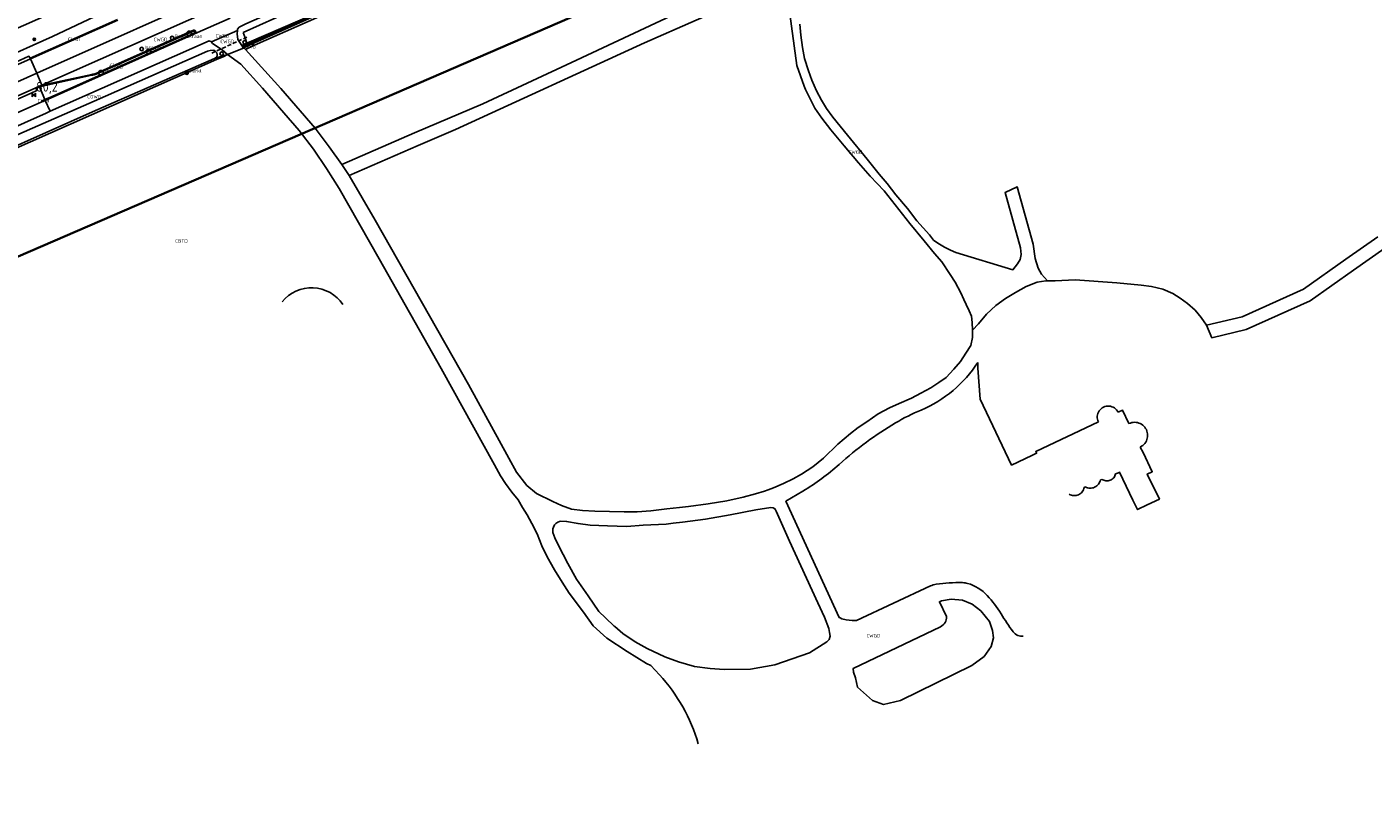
# Model space of a CAD drawing. Extents: x 143041 to 146008, y 457187 to 458337.
# Tile 20 of 31: x 145125 to 145472, y 457721 to 457922. Entities that reach past the tile are written whole.
import ezdxf
from ezdxf.enums import TextEntityAlignment as Align

# ---------------------------------------------------------------- set-up
doc = ezdxf.new("R2010")
doc.units = 0
doc.header["$LTSCALE"] = 4
doc.linetypes.add('STIPPELFIJN', pattern=[0.375, 0.25, -0.125])
doc.linetypes.add('STIPPELGROF', pattern=[0.75, 0.5, -0.25])
doc.layers.get('0').update_dxf_attribs({"linetype": 'CONTINUOUS'})
for name, color, linetype in [('CBTD', 7, 'CONTINUOUS'), ('COWG', 7, 'CONTINUOUS'), ('CWGD', 7, 'CONTINUOUS'), ('CWGI', 7, 'CONTINUOUS'), ('G_BTD', 3, 'CONTINUOUS'), ('G_OWG', 6, 'CONTINUOUS'), ('G_WGD', 7, 'CONTINUOUS'), ('G_WGI', 1, 'CONTINUOUS'), ('G_WTD', 5, 'CONTINUOUS'), ('LKWDUP', 5, 'CONTINUOUS'), ('PPALHM', 10, 'CONTINUOUS'), ('PVGO', 102, 'CONTINUOUS')]:
    doc.layers.add(name, color=color, linetype=linetype)
doc.layers.add('meetgrens', color=10, linetype='STIPPELGROF', lineweight=35)
for name, color, linetype, true_color in [('PBRD', 7, 'CONTINUOUS', 0xbd2877), ('PPAL', 7, 'CONTINUOUS', 0xbd2877), ('PPUT', 7, 'CONTINUOUS', 0xbd2877)]:
    doc.layers.add(name, color=color, linetype=linetype, true_color=true_color)
doc.styles.add('ISO', font='ISO')
doc.styles.get("Standard").update_dxf_attribs({"font": 'ISO'})

# ---------------------------------------------------------------- blocks, each defined once
blk = doc.blocks.new('kilometerpaal')
at = {"color": 0}
for p, q in [((-0.44, 0.44), (0.44, -0.44)), ((-0.44, -0.44), (-0.44, 0.44)), ((0.44, 0.44), (-0.44, -0.44)), ((0.44, -0.44), (0.44, 0.44))]:
    blk.add_line(p, q, dxfattribs=at)
at = {"color": 0, "style": 'ISO'}
blk.add_attdef('KILOMETERPAAL', (0.59, 0.87), '', height=2.5, dxfattribs=at)
blk = doc.blocks.new('klok')
at = {"color": 0}
blk.add_circle((0, 0), 0.45, dxfattribs=at)
at = {"style": 'ISO'}
blk.add_attdef('KLOK', (0.7, 0), '', height=0.9, dxfattribs=at)
blk = doc.blocks.new('brandkraan')
at = {"color": 0}
blk.add_circle((0, 0), 0.45, dxfattribs=at)
at = {"color": 0, "style": 'ISO'}
blk.add_attdef('BRANDKRAAN', (0.7, 0), '', height=0.9, dxfattribs=at)
blk = doc.blocks.new('boom')
at = {"color": 0}
for radius in [0.315, 0.225, 0.135]:
    blk.add_circle((0, 0), radius, dxfattribs=at)
blk = doc.blocks.new('verkeersteller')
at = {"color": 0}
blk.add_circle((0, 0), 0.45, dxfattribs=at)
blk = doc.blocks.new('kolk')
at = {"color": 0}
blk.add_circle((0, 0), 0.6, dxfattribs=at)
at = {"color": 0, "linetype": 'Continuous', "style": 'ISO'}
blk.add_attdef('KOLK', (-0.04, -0.26), '', height=0.8, dxfattribs=at)
blk = doc.blocks.new('verklikker')
at = {"color": 0}
blk.add_circle((0, 0), 0.45, dxfattribs=at)
at = {"color": 0, "style": 'ISO'}
blk.add_attdef('VERKLIKKER', (0.7, 0), '', height=0.9, dxfattribs=at)

msp = doc.modelspace()

# ---------------------------------------------------------------- linework, layer by layer
at = {"layer": 'G_BTD', "linetype": 'Continuous', "transparency": 33554687}
for points in [[(145316.432, 457975.405), (145256.771, 457949.029), (145184.067, 457916.841)], [(145027.767, 457848.095), (145078.476, 457870.69), (145126.397, 457891.941), (145174.318, 457913.192), (145176.216, 457913.933), (145177.15, 457914.434)], [(145370.504, 457835.05), (145370.498, 457833.521), (145371.098, 457825.589), (145379.21, 457808.551), (145384.449, 457811.045), (145385.657, 457811.62), (145385.528, 457811.89), (145385.463, 457812.027), (145401.579, 457819.7)], [(145406.702, 457822.175), (145407.81, 457822.712), (145409.481, 457819.253)], [(145412.397, 457813.222), (145413.097, 457811.775), (145415.484, 457806.839), (145414.205, 457806.221), (145417.308, 457799.802), (145414.173, 457798.286), (145411.682, 457797.082), (145410.498, 457799.53), (145407.034, 457806.695), (145406.788, 457806.601), (145406.025, 457806.311)], [(145398.241, 457802.918), (145397.932, 457802.811)], [(145402.486, 457804.881), (145402.097, 457804.723)], [(145288.448, 457754.5), (145286.258, 457756.881)]]:
    msp.add_lwpolyline(points, dxfattribs=at)
for points in [[(145191.21, 457850.697, -0.502009), (145206.879, 457849.977)], [(145401.791, 457822.534, -0.1311405), (145402.905, 457823.494)], [(145402.905, 457823.494, -0.1315784), (145404.35, 457823.77)], [(145404.35, 457823.77, -0.1316077), (145405.739, 457823.287)], [(145405.739, 457823.287, -0.1316144), (145406.702, 457822.175)], [(145401.579, 457819.7, -0.1322955), (145401.306, 457821.145)], [(145401.306, 457821.145, -0.1315482), (145401.791, 457822.534)], [(145409.481, 457819.253, -0.112765), (145410.934, 457819.587)], [(145410.934, 457819.587, -0.1128332), (145412.387, 457819.257)], [(145412.387, 457819.257, -0.1126463), (145413.554, 457818.33)], [(145413.554, 457818.33, -0.1122194), (145414.203, 457816.988)], [(145414.203, 457816.988, -0.1126768), (145414.205, 457815.497)], [(145413.561, 457814.153, -0.1122172), (145412.397, 457813.222)], [(145414.205, 457815.497, -0.1128536), (145413.561, 457814.153)], [(145406.025, 457806.311, -0.1217898), (145405.535, 457805.312)], [(145397.932, 457802.811, -0.1217535), (145397.43, 457801.678)], [(145399.424, 457802.6, -0.1182091), (145398.241, 457802.918)], [(145400.624, 457802.848, -0.1184413), (145399.424, 457802.6)], [(145401.584, 457803.61, -0.1172247), (145400.624, 457802.848)], [(145402.097, 457804.723, -0.1179117), (145401.584, 457803.61)], [(145403.533, 457804.503, -0.1224945), (145402.486, 457804.881)], [(145404.634, 457804.659, -0.1217093), (145403.533, 457804.503)], [(145405.535, 457805.312, -0.1209779), (145404.634, 457804.659)], [(145395.238, 457800.69, -0.1217839), (145394.057, 457801.064)], [(145396.457, 457800.912, -0.1230058), (145395.238, 457800.69)], [(145397.43, 457801.678, -0.1225954), (145396.457, 457800.912)], [(145298.436, 457736.712, 0.1167156), (145288.448, 457754.5)]]:
    msp.add_lwpolyline(points, format="xyb", dxfattribs=at)
at = {"layer": 'G_OWG', "linetype": 'Continuous', "transparency": 33554687}
for points in [[(145318.078, 457976.799), (145259.277, 457950.891), (145181.024, 457916.435)], [(145183.345, 457917.097), (145207.312, 457927.78), (145316.957, 457976.133)], [(145147.505, 457926.403), (145132.059, 457919.093), (145103.586, 457906.34), (145052.89, 457883.865), (145013.853, 457866.558), (144969.499, 457846.872), (144924.705, 457826.979), (144877.193, 457805.838), (144854.95, 457797.629), (144853.891, 457799.42), (144869.963, 457808.92), (144889.705, 457817.465), (144902.72, 457823.515), (144925.322, 457833.546), (144950.461, 457844.702), (144984.26, 457859.701), (145021.283, 457876.131), (145060.685, 457893.616), (145087.459, 457905.498), (145120.056, 457919.963), (145145.375, 457931.199)], [(145180.813, 457916.754), (145182.147, 457917.409)], [(145181.357, 457916.161), (145182.253, 457916.61), (145183.345, 457917.097)], [(145184.067, 457916.841), (145182.679, 457916.187), (145181.746, 457915.772)], [(145184.067, 457916.841), (145183.345, 457917.097)], [(145031.254, 457871.914), (145074.904, 457891.294), (145123.698, 457912.989), (145125.977, 457913.993), (145126.24, 457913.491)], [(145126.24, 457913.491), (145126.337, 457913.29)], [(145177.15, 457914.434), (145173.824, 457913.386)], [(145127.815, 457905.69), (145128.039, 457905.172), (145126.58, 457904.508), (145093.929, 457890.031), (145092.81, 457889.5)], [(145127.751, 457905.873), (145127.815, 457905.69)], [(145127.815, 457905.69), (145128.683, 457906.076)], [(145128.683, 457906.076), (145130.097, 457902.804)], [(145130.097, 457902.804), (145130.182, 457902.608)]]:
    msp.add_lwpolyline(points, dxfattribs=at)
at = {"layer": 'G_WGD', "linetype": 'Continuous', "transparency": 33554687}
for points in [[(145317.859, 457975.985), (145318.118, 457972.168), (145318.036, 457968.829), (145318.327, 457964.486), (145318.871, 457959.811), (145319.439, 457955.629), (145319.668, 457952.177), (145319.797, 457948.068), (145320.303, 457943.101), (145320.46, 457939.672), (145320.425, 457938.27), (145320.198, 457937.563), (145319.797, 457936.986), (145319.144, 457936.416), (145291.499, 457924.381), (145267.107, 457912.979), (145242.939, 457901.728), (145225.326, 457894.254), (145206.632, 457886.122)], [(145127.958, 457909.646), (145178.588, 457932.203), (145217.17, 457949.571)], [(145221.513, 457939.884), (145181.897, 457922.327), (145180.173, 457921.468), (145179.758, 457921.021), (145179.728, 457920.617)], [(145182.178, 457930.086), (145129.322, 457906.579)], [(145208.457, 457883.261), (145226.289, 457890.995), (145235.895, 457895.125), (145284.584, 457917.471), (145297.9, 457923.285), (145306.861, 457927.198), (145311.617, 457929.364), (145314.344, 457930.365)], [(145168.678, 457919.787), (145177.793, 457923.798)], [(145369.18, 457843.378), (145369.103, 457845.349), (145368.86, 457846.947), (145368.307, 457848.343), (145367.552, 457850.006), (145366.881, 457851.227), (145366.118, 457852.995), (145364.72, 457855.774), (145363.365, 457857.735), (145361.244, 457860.95), (145359.35, 457863.144), (145356.687, 457866.415), (145353.036, 457870.851), (145346.403, 457879.268), (145342.779, 457883.076), (145339.795, 457886.543), (145336.11, 457890.865), (145332.599, 457895.016), (145330.328, 457898.057), (145328.537, 457900.625), (145327.467, 457902.683), (145326.12, 457905.388), (145325.783, 457906.309), (145323.837, 457911.589), (145321.795, 457926.868)], [(145126.337, 457913.29), (145148.874, 457923.323)], [(145168.335, 457920.708), (145144.599, 457910.147), (145143.209, 457909.576)], [(145173.028, 457917.734), (145179.728, 457920.617)], [(145180.813, 457916.754), (145179.771, 457918.326), (145179.662, 457919.742), (145179.728, 457920.617)], [(145388.495, 457856.082), (145386.958, 457857.822), (145386.056, 457859.322), (145385.332, 457861.819), (145384.761, 457865.514), (145380.686, 457880.296), (145377.561, 457878.841), (145381.494, 457864.599), (145381.653, 457862.868), (145381.407, 457861.587), (145380.711, 457860.439), (145379.573, 457858.932), (145364.854, 457863.365), (145363.498, 457864.005), (145361.925, 457864.767), (145360.253, 457865.772), (145359.1, 457866.596), (145358.044, 457867.963), (145354.802, 457871.562), (145352.418, 457874.7), (145349.354, 457878.295), (145347.141, 457881.156), (145345.086, 457883.616), (145341.996, 457887.442), (145336.891, 457893.632), (145333.172, 457898.301), (145331.499, 457900.521), (145330.253, 457902.688), (145328.918, 457905.046), (145327.75, 457907.809), (145326.847, 457910.251), (145325.889, 457913.448), (145325.361, 457916.278), (145324.947, 457919.42), (145324.65, 457922.245)], [(145130.182, 457902.608), (145168.678, 457919.787)], [(145173.028, 457917.734), (145172.383, 457918.01), (145131.434, 457899.793)], [(145177.15, 457914.434), (145175.736, 457915.66), (145173.29, 457917.3), (145173.028, 457917.734)], [(145181.024, 457916.435), (145180.813, 457916.754)], [(145126.337, 457913.29), (145075.229, 457890.563), (145031.579, 457871.183)], [(145127.958, 457909.646), (145126.337, 457913.29)], [(145177.15, 457914.434), (145181.244, 457916.104)], [(145286.258, 457756.881), (145285.171, 457757.387), (145280.11, 457760.489), (145274.892, 457763.95), (145271.38, 457767.095), (145268.9, 457770.592), (145265.21, 457775.564), (145263.382, 457778.322), (145261.43, 457781.564), (145259.521, 457784.858), (145258.189, 457787.772), (145256.944, 457790.798), (145255.553, 457793.451), (145254.342, 457795.722), (145253.153, 457797.657), (145252.059, 457799.58), (145250.38, 457801.591), (145248.779, 457803.777), (145247.51, 457805.82), (145245.955, 457808.613), (145232.187, 457833.472), (145216.197, 457861.754), (145205.921, 457879.921), (145202.695, 457885.035), (145199.282, 457890.023), (145195.618, 457894.823), (145191.669, 457899.395), (145186.16, 457905.731), (145180.564, 457911.988), (145177.15, 457914.434)], [(145181.024, 457916.435), (145181.244, 457916.104)], [(145181.244, 457916.104), (145181.357, 457916.161)], [(145181.746, 457915.772), (145181.357, 457916.161)], [(145206.632, 457886.122), (145203.353, 457890.643), (145199.769, 457895.483), (145190.917, 457905.684), (145181.746, 457915.772)], [(145033.12, 457867.713), (145045.561, 457873.29), (145112.96, 457902.965), (145127.958, 457909.646)], [(145128.84, 457906.365), (145128.604, 457906.258), (145127.751, 457905.873)], [(145129.322, 457906.579), (145127.958, 457909.646)], [(145142.138, 457909.306), (145129.748, 457906.621), (145128.84, 457906.365)], [(145128.84, 457906.365), (145129.322, 457906.579)], [(145127.751, 457905.873), (145091.739, 457889.894), (145047.302, 457870.144), (145034.552, 457864.49)], [(145036.174, 457860.839), (145078.903, 457879.843), (145129.328, 457902.227)], [(145107.967, 457889.373), (145130.421, 457899.342), (145131.434, 457899.793)], [(145130.182, 457902.608), (145129.328, 457902.227)], [(145130.182, 457902.608), (145131.434, 457899.793)], [(145206.632, 457886.122), (145208.457, 457883.261)], [(145208.457, 457883.261), (145215.159, 457871.752), (145239.226, 457829.339), (145249.646, 457810.343), (145251.66, 457806.742), (145254.274, 457803.317), (145256.804, 457801.207), (145260.984, 457799.193), (145263.2, 457798.175), (145265.827, 457797.209), (145268.646, 457796.867), (145271.846, 457796.663), (145279.351, 457796.478), (145282.736, 457796.52), (145286.251, 457796.769), (145290.327, 457797.255), (145293.657, 457797.613), (145295.945, 457797.86), (145301.011, 457798.573), (145305.828, 457799.355), (145310.062, 457800.309), (145313.224, 457801.111), (145315.547, 457801.871), (145316.448, 457802.198), (145317.872, 457802.714), (145320.402, 457803.804), (145322.903, 457804.978), (145325.05, 457806.256), (145327.975, 457808.069), (145330.711, 457810.306), (145334.458, 457813.995), (145337.698, 457816.712), (145339.663, 457818.224), (145341.92, 457819.697), (145344.81, 457821.794), (145347.717, 457823.304), (145350.216, 457824.405), (145353.435, 457825.813), (145355.854, 457827.074), (145358.381, 457828.457), (145360.51, 457829.86), (145362.354, 457831.145), (145364.377, 457833.337), (145366.026, 457835.234), (145367.452, 457837.409), (145368.736, 457839.357), (145369.133, 457841.452), (145369.18, 457843.378)], [(145473.623, 457867.419), (145465.39, 457861.624), (145454.46, 457853.908), (145438.627, 457846.798), (145429.413, 457844.666)], [(145475.44, 457864.541), (145467.349, 457858.845), (145456.153, 457850.941), (145439.717, 457843.56), (145430.791, 457841.347)], [(145388.495, 457856.082), (145388.024, 457856.077), (145385.821, 457855.748), (145382.957, 457854.647), (145380.266, 457853.026), (145377.619, 457851.514), (145375.162, 457849.691), (145372.713, 457847.478), (145370.727, 457845.016), (145369.18, 457843.378)], [(145388.495, 457856.082), (145390.449, 457856.103), (145395.595, 457856.349), (145406.307, 457855.556), (145412.625, 457854.941), (145415.268, 457854.617), (145418.18, 457853.939), (145420.761, 457852.835), (145422.704, 457851.564), (145424.521, 457850.232), (145426.509, 457848.519), (145428.069, 457846.605), (145429.413, 457844.666)], [(145429.413, 457844.666), (145430.791, 457841.347)], [(145358.324, 457777.381), (145339.224, 457768.498), (145338.17, 457768.47), (145336.62, 457768.64), (145335.45, 457768.93), (145335, 457769.16), (145334.81, 457769.23), (145321.08, 457799.243), (145325.449, 457801.861)], [(145318.572, 457796.706), (145321.996, 457788.96), (145329.285, 457773.027), (145330.99, 457769.3), (145332.08, 457766.39), (145332.32, 457765.37), (145332.45, 457764.42), (145332.22, 457763.55), (145331.62, 457762.97), (145327.11, 457760.13), (145318.21, 457757.05), (145311.92, 457755.94), (145305.11, 457755.85), (145301.566, 457756.091), (145297.514, 457756.649), (145293.38, 457757.829), (145289.847, 457759.143), (145285.275, 457761.221), (145282.24, 457762.985), (145279.038, 457765.119), (145276.929, 457766.96), (145276.829, 457767.051), (145274.541, 457769.176), (145272.842, 457770.757), (145270.083, 457774.826), (145267.098, 457779.099), (145264.863, 457783.166), (145262.432, 457787.824), (145261.496, 457789.774), (145260.974, 457791.138), (145260.968, 457791.725), (145260.998, 457792.101), (145261.155, 457792.548), (145261.442, 457793.107), (145261.797, 457793.485), (145262.234, 457793.81), (145262.731, 457794.017), (145263.026, 457794.073), (145264.533, 457794.025), (145267.484, 457793.481), (145270.605, 457793.038), (145275.104, 457792.864), (145280.087, 457792.762), (145284.274, 457793.057), (145290.168, 457793.352), (145291.983, 457793.574), (145294.37, 457793.867), (145300.318, 457794.652), (145306.67, 457795.732), (145313.312, 457797.034), (145317.16, 457797.652), (145317.765, 457797.543), (145318.22, 457797.312), (145318.403, 457797.056), (145318.572, 457796.706)], [(145362.432, 457769.506), (145360.613, 457773.322), (145361.14, 457773.54), (145363.65, 457774.02), (145366.58, 457773.71), (145369.02, 457772.66), (145371.26, 457770.95), (145373.52, 457768.24), (145374.29, 457765.93), (145374.53, 457763.97), (145373.97, 457761.8), (145372.17, 457759.19)], [(145372.17, 457759.19), (145368.95, 457756.88), (145350.607, 457747.844), (145346.209, 457746.791), (145343.415, 457747.858), (145339.517, 457751.3), (145338.96, 457753.7), (145338.47, 457755.14), (145338.4, 457756.14), (145360.895, 457766.861)]]:
    msp.add_lwpolyline(points, dxfattribs=at)
for points in [[(145168.678, 457919.787, 0.9349761), (145168.335, 457920.708)], [(145143.209, 457909.576, -0.0577504), (145142.138, 457909.306)], [(145370.504, 457835.05, -0.1517419), (145355.882, 457822.751)], [(145349.331, 457819.449, -0.034199), (145355.882, 457822.751)], [(145334.77, 457808.744, -0.049237), (145349.331, 457819.449)], [(145325.449, 457801.861, 0.0480033), (145334.77, 457808.744)], [(145366.54, 457778.247, 0.0386869), (145359.793, 457777.816)], [(145367.889, 457778.048, 0.067412), (145366.54, 457778.247)], [(145372.967, 457774.908, 0.1377749), (145367.889, 457778.048)], [(145359.793, 457777.816, 0.0727118), (145358.324, 457777.381)], [(145376.495, 457770.223, 0.0490724), (145372.967, 457774.908)], [(145360.895, 457766.861, 0.3094901), (145362.432, 457769.506)], [(145379.627, 457765.577, -0.0228694), (145376.495, 457770.223)], [(145380.851, 457764.641, -0.1407084), (145379.627, 457765.577)], [(145382.166, 457764.463, -0.120113), (145380.851, 457764.641)]]:
    msp.add_lwpolyline(points, format="xyb", dxfattribs=at)
at = {"layer": 'G_WGI', "linetype": 'Continuous', "transparency": 33554687}
for points in [[(145126.24, 457913.491), (145148.789, 457923.514)], [(145143.29, 457909.371), (145144.686, 457909.945), (145168.41, 457920.501)], [(145130.097, 457902.804), (145131.978, 457903.644), (145168.592, 457919.99)], [(145128.683, 457906.076), (145129.801, 457906.407), (145142.176, 457909.089)], [(145130.097, 457902.804), (145129.233, 457902.445), (145129.328, 457902.227)]]:
    msp.add_lwpolyline(points, dxfattribs=at)
for points in [[(145168.41, 457920.501, -0.9160463), (145168.592, 457919.99)], [(145142.176, 457909.089, 0.0574077), (145143.29, 457909.371)]]:
    msp.add_lwpolyline(points, format="xyb", dxfattribs=at)
at = {"layer": 'G_WTD', "linetype": 'Continuous', "transparency": 33554687}
msp.add_lwpolyline([(145181.174, 457920.11, -0.0017634), (145315.545, 457979.727)], format="xyb", dxfattribs=at)
for points in [[(145316.776, 457976.606), (145278.41, 457959.566), (145250.013, 457947.224), (145225.902, 457936.383), (145182.147, 457917.409)], [(145182.147, 457917.409), (145181.673, 457918.726), (145181.174, 457920.11)], [(145027.467, 457848.774), (145036.026, 457852.551), (145061.737, 457864.11), (145086.87, 457875.09), (145118.383, 457888.971), (145142.324, 457899.678), (145173.824, 457913.386)], [(145108.782, 457887.532), (145142.749, 457902.433), (145172.023, 457915.347), (145172.698, 457915.494), (145173.646, 457915.551), (145174.158, 457915.171), (145174.384, 457914.84), (145174.48, 457914.482), (145174.456, 457914.089), (145174.265, 457913.767), (145173.824, 457913.386)]]:
    msp.add_lwpolyline(points, dxfattribs=at)
at = {"layer": 'LKWDUP', "linetype": 'STIPPELFIJN', "lineweight": -3, "transparency": 33554687}
msp.add_lwpolyline([(145173.065, 457914.769), (145182.298, 457919.013)], dxfattribs=at)
at = {"layer": 'meetgrens', "linetype": 'Continuous', "transparency": 33554687, "flags": 128}
msp.add_lwpolyline([(143042.65, 457414.581), (143193.047, 457496.462), (143334.975, 457548.68), (144000.265, 457682.782), (144579.238, 457776.451), (145483.48, 458121.634), (145523.536, 458035.768), (144807.526, 457725.755), (144665.156, 457672.692), (144179.241, 457632.098), (144025.981, 457590.412), (143574.463, 457525.278), (143351.72, 457478.805), (143253.029, 457455.154), (143123.798, 457387.023), (143075.027, 457356.533), (143042.65, 457414.581)], dxfattribs=at)

# ---------------------------------------------------------------- block references
at = {"layer": 'PBRD', "transparency": 33554687}
ref = msp.add_blockref('verklikker', (145166.647, 457909.773), dxfattribs=at)
ref.add_attrib('VERKLIKKER', 'verkl ', (145167.347, 457909.773), dxfattribs={"layer": '0', "height": 0.9, "style": 'ISO'})
at = {"layer": 'PPAL', "transparency": 33554687}
for p in [(145181.568, 457917.592), (145175.628, 457914.654)]:
    msp.add_blockref('verkeersteller', p, dxfattribs=at)
at = {"layer": 'PPALHM', "transparency": 33554687}
ref = msp.add_blockref('kilometerpaal', (145127.245, 457904.004), dxfattribs=at)
ref.add_attrib('Puntnummer', '80,2', (145127.836, 457904.872), dxfattribs={"layer": '0', "height": 2.5, "style": 'ISO'})
at = {"layer": 'PPUT', "transparency": 33554687}
ref = msp.add_blockref('kolk', (145167.25, 457919.897), dxfattribs=at)
ref.add_attrib('KOLK', 'Kolk', (145167.8, 457920.247), dxfattribs={"layer": '0', "color": 0, "linetype": 'ByBlock', "lineweight": -2, "height": 0.5})
msp.add_blockref('klok', (145155.03, 457915.852), dxfattribs=at).add_auto_attribs({'KLOK': 'Insp-put'})
ref = msp.add_blockref('brandkraan', (145162.892, 457918.721), dxfattribs=at)
ref.add_attrib('BRANDKRAAN', 'Brandkraan', (145163.592, 457918.721), dxfattribs={"layer": '0', "height": 0.9, "style": 'ISO'})
ref = msp.add_blockref('kolk', (145156.768, 457915.248), dxfattribs=at)
ref.add_attrib('KOLK', 'Kolk', (145157.318, 457915.598), dxfattribs={"layer": '0', "color": 0, "linetype": 'ByBlock', "lineweight": -2, "height": 0.5})
ref = msp.add_blockref('kolk', (145144.508, 457909.751), dxfattribs=at)
ref.add_attrib('KOLK', 'Kolk', (145145.058, 457910.101), dxfattribs={"layer": '0', "color": 0, "linetype": 'ByBlock', "lineweight": -2, "height": 0.5})
at = {"layer": 'PVGO', "transparency": 33554687}
msp.add_blockref('boom', (145127.355, 457918.336), dxfattribs=at)

# ---------------------------------------------------------------- texts
at = {"layer": 'CBTD', "transparency": 33554687, "style": 'ISO'}
msp.add_text('CBTD', height=0.9, dxfattribs=at).set_placement((145165.265, 457866.344), align=Align.MIDDLE_CENTER)
at = {"layer": 'COWG', "transparency": 33554687, "style": 'ISO'}
for p in [(145182.638, 457916.468), (145148.359, 457911.27), (145142.788, 457903.555)]:
    msp.add_text('COWG', height=0.9, dxfattribs=at).set_placement(p, align=Align.MIDDLE_CENTER)
at = {"layer": 'CWGD', "transparency": 33554687, "style": 'ISO'}
for p in [(145159.885, 457918.315), (145175.848, 457919.253), (145177.072, 457917.808), (145338.991, 457889.286), (145343.595, 457764.574)]:
    msp.add_text('CWGD', height=0.9, dxfattribs=at).set_placement(p, align=Align.MIDDLE_CENTER)
at = {"layer": 'CWGI', "transparency": 33554687, "style": 'ISO'}
for p in [(145137.557, 457918.403), (145148.359, 457911.7), (145129.708, 457902.52)]:
    msp.add_text('CWGI', height=0.9, dxfattribs=at).set_placement(p, align=Align.MIDDLE_CENTER)

doc.saveas('drawing.dxf')
